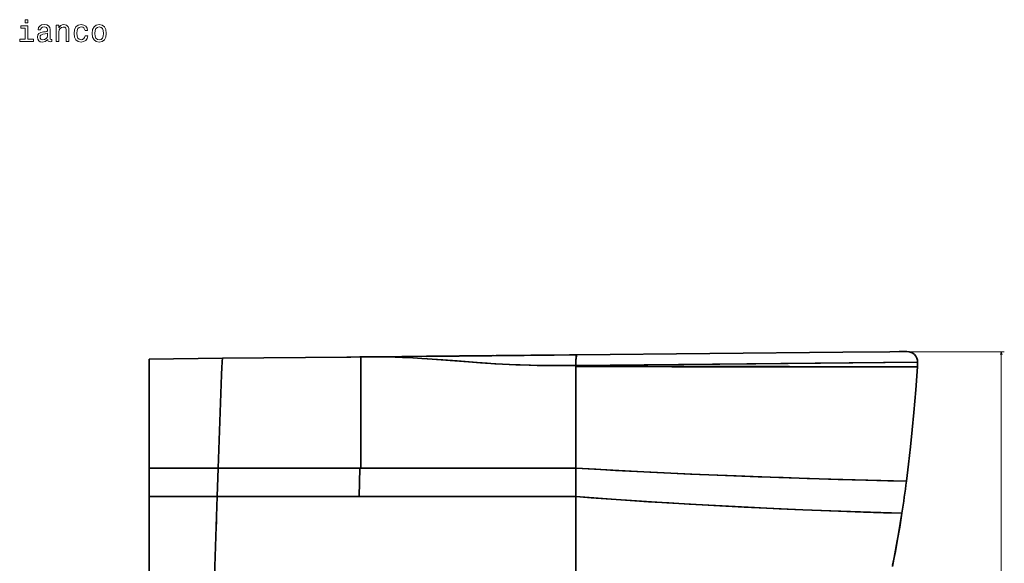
# Model space of a CAD drawing. Extents: x 410 to 1710, y 24 to 1526.
# Tile 7 of 7: x 1057 to 1710, y 1165 to 1526. Entities that reach past the tile are written whole.
import ezdxf

# ---------------------------------------------------------------- set-up
doc = ezdxf.new("R2010")
doc.units = 0

msp = doc.modelspace()

# ---------------------------------------------------------------- linework, layer by layer
at = {"color": 7, "lineweight": 35}
for p, q in [((1191.67, 1301.04), (1142.97, 1300.57)), ((1142.97, 1300.57), (1191.67, 1301.04)), ((1274.08, 1301.85), (1191.67, 1301.04)), ((1191.67, 1301.04), (1274.08, 1301.85)), ((1283.45, 1228.22), (1283.45, 1301.92)), ((1283.45, 1228.22), (1283.45, 1301.92)), ((1327.04, 1302.37), (1294.33, 1302.04)), ((1294.33, 1302.04), (1327.04, 1302.37)), ((1313.24, 1302.24), (1340.08, 1302.5)), ((1313.24, 1302.24), (1340.08, 1302.5)), ((1396.11, 1303.05), (1327.04, 1302.37)), ((1421.71, 1303.3), (1396.11, 1303.05)), ((1396.11, 1303.05), (1421.71, 1303.3)), ((1603.18, 1305.08), (1426.75, 1303.35)), ((1603.18, 1305.08), (1426.75, 1303.35)), ((1634.27, 1305.39), (1603.18, 1305.08)), ((1634.27, 1305.39), (1603.18, 1305.08)), ((1425.99, 1296.35), (1652.66, 1298.5)), ((1191.02, 1290.04), (1188.86, 1228.21)), ((1188.86, 1228.21), (1191.02, 1290.04)), ((1144.4, 1228.21), (1188.86, 1228.21)), ((1188.86, 1228.21), (1144.4, 1228.21)), ((1282.27, 1228.21), (1188.86, 1228.21)), ((1188.86, 1228.21), (1282.27, 1228.21)), ((1345.71, 1228.21), (1286.47, 1228.21)), ((1286.47, 1228.21), (1345.71, 1228.21)), ((1425.94, 1228.21), (1345.71, 1228.21)), ((1345.71, 1228.21), (1425.94, 1228.21)), ((1188.2, 1209.35), (1142.97, 1209.35)), ((1142.97, 1209.35), (1188.2, 1209.35)), ((1142.97, 1209.35), (1142.97, 1030.57)), ((1142.97, 1209.35), (1142.97, 1030.57)), ((1188.2, 1209.35), (1182.57, 1048.02)), ((1182.57, 1048.02), (1188.2, 1209.35)), ((1282.33, 1209.35), (1188.2, 1209.35)), ((1188.2, 1209.35), (1282.33, 1209.35)), ((1425.98, 1209.35), (1282.33, 1209.35)), ((1282.33, 1209.35), (1425.98, 1209.35))]:
    msp.add_line(p, q, dxfattribs=at)
at = {"color": 7, "lineweight": 35, "ltscale": 0.138834}
for p, q in [((1142.97, 1295.01), (1142.97, 1300.57)), ((1142.97, 1300.57), (1142.97, 1295.01))]:
    msp.add_line(p, q, dxfattribs=at)
at = {"color": 7, "lineweight": 35, "ltscale": 0.069791}
msp.add_line((1276.88, 1301.88), (1274.09, 1301.85), dxfattribs=at)
at = {"color": 7, "lineweight": 35, "ltscale": 0.069812}
msp.add_line((1274.09, 1301.85), (1276.88, 1301.88), dxfattribs=at)
at = {"color": 7, "lineweight": 35, "ltscale": 0.147496}
msp.add_line((1282.78, 1301.94), (1276.88, 1301.88), dxfattribs=at)
at = {"color": 7, "lineweight": 35, "ltscale": 0.147425}
msp.add_line((1282.78, 1301.94), (1276.88, 1301.88), dxfattribs=at)
at = {"color": 7, "lineweight": 35, "ltscale": 0.015009}
msp.add_line((1283.45, 1301.95), (1282.85, 1301.94), dxfattribs=at)
at = {"color": 7, "lineweight": 35, "ltscale": 0.015302}
msp.add_line((1283.46, 1301.94), (1282.85, 1301.94), dxfattribs=at)
at = {"color": 7, "lineweight": 35, "ltscale": 0.000643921}
msp.add_line((1283.45, 1301.92), (1283.45, 1301.95), dxfattribs=at)
at = {"color": 7, "lineweight": 35, "ltscale": 0.003641}
msp.add_line((1283.45, 1301.95), (1283.6, 1301.95), dxfattribs=at)
at = {"color": 7, "lineweight": 35, "ltscale": 0.000650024}
msp.add_line((1283.45, 1301.92), (1283.45, 1301.95), dxfattribs=at)
at = {"color": 7, "lineweight": 35, "ltscale": 0.003656}
msp.add_line((1283.45, 1301.95), (1283.6, 1301.95), dxfattribs=at)
at = {"color": 7, "lineweight": 35, "ltscale": 0.253128}
msp.add_line((1283.45, 1290.94), (1283.45, 1301.07), dxfattribs=at)
at = {"color": 7, "lineweight": 35, "ltscale": 0.036159}
msp.add_line((1283.66, 1301.94), (1285.1, 1301.96), dxfattribs=at)
at = {"color": 7, "lineweight": 35, "ltscale": 0.230729}
msp.add_line((1285.1, 1301.96), (1294.33, 1302.04), dxfattribs=at)
at = {"color": 7, "lineweight": 35, "ltscale": 0.14357}
msp.add_line((1294.33, 1302.04), (1288.59, 1301.99), dxfattribs=at)
at = {"color": 7, "lineweight": 35, "ltscale": 0.236245}
msp.add_line((1289.49, 1302), (1298.93, 1302.1), dxfattribs=at)
at = {"color": 7, "lineweight": 35, "ltscale": 0.236254}
msp.add_line((1289.49, 1302), (1298.94, 1302.1), dxfattribs=at)
at = {"color": 7, "lineweight": 35, "ltscale": 0.357579}
msp.add_line((1298.93, 1302.1), (1313.24, 1302.24), dxfattribs=at)
at = {"color": 7, "lineweight": 35, "ltscale": 0.357732}
msp.add_line((1298.94, 1302.1), (1313.24, 1302.24), dxfattribs=at)
at = {"color": 7, "lineweight": 35, "ltscale": 0.040355}
msp.add_line((1336, 1302.46), (1337.62, 1302.48), dxfattribs=at)
at = {"color": 7, "lineweight": 35, "ltscale": 0.007578}
msp.add_line((1336, 1302.46), (1336.3, 1302.46), dxfattribs=at)
at = {"color": 7, "lineweight": 35, "ltscale": 0.02064}
msp.add_line((1342.35, 1302.52), (1343.18, 1302.53), dxfattribs=at)
at = {"color": 7, "lineweight": 35, "ltscale": 0.016209}
msp.add_line((1342.35, 1302.52), (1343, 1302.53), dxfattribs=at)
at = {"color": 7, "lineweight": 35, "ltscale": 0.046661}
msp.add_line((1346.71, 1302.57), (1348.58, 1302.58), dxfattribs=at)
at = {"color": 7, "lineweight": 35, "ltscale": 0.177081}
msp.add_line((1349.06, 1302.59), (1356.14, 1302.66), dxfattribs=at)
at = {"color": 7, "lineweight": 35, "ltscale": 0.154094}
msp.add_line((1356.2, 1302.66), (1362.36, 1302.72), dxfattribs=at)
at = {"color": 7, "lineweight": 35, "ltscale": 0.041085}
msp.add_line((1363.2, 1302.73), (1364.84, 1302.74), dxfattribs=at)
at = {"color": 7, "lineweight": 35, "ltscale": 0.041109}
msp.add_line((1363.2, 1302.73), (1364.84, 1302.74), dxfattribs=at)
at = {"color": 7, "lineweight": 35, "ltscale": 0.115252}
msp.add_line((1366.46, 1302.76), (1371.07, 1302.8), dxfattribs=at)
at = {"color": 7, "lineweight": 35, "ltscale": 0.115225}
msp.add_line((1366.46, 1302.76), (1371.06, 1302.8), dxfattribs=at)
at = {"color": 7, "lineweight": 35, "ltscale": 0.326972}
msp.add_line((1398.44, 1303.07), (1411.52, 1303.2), dxfattribs=at)
at = {"color": 7, "lineweight": 35, "ltscale": 0.219572}
msp.add_line((1398.44, 1303.07), (1407.22, 1303.16), dxfattribs=at)
at = {"color": 7, "lineweight": 35, "ltscale": 0.380731}
msp.add_line((1411.52, 1303.2), (1426.75, 1303.35), dxfattribs=at)
at = {"color": 7, "lineweight": 35, "ltscale": 0.121463}
for p, q in [((1426.57, 1303.35), (1421.71, 1303.3)), ((1421.71, 1303.3), (1426.57, 1303.35))]:
    msp.add_line(p, q, dxfattribs=at)
at = {"color": 7, "lineweight": 35, "ltscale": 0.029231}
msp.add_line((1425.58, 1303.34), (1426.75, 1303.35), dxfattribs=at)
at = {"color": 7, "lineweight": 35, "ltscale": 0.001349}
msp.add_line((1426.62, 1303.35), (1426.57, 1303.35), dxfattribs=at)
at = {"color": 7, "lineweight": 35, "ltscale": 0.001346}
msp.add_line((1426.57, 1303.35), (1426.62, 1303.35), dxfattribs=at)
at = {"color": 7, "lineweight": 35, "ltscale": 0.003134}
msp.add_line((1426.75, 1303.35), (1426.62, 1303.35), dxfattribs=at)
at = {"color": 7, "lineweight": 35, "ltscale": 0.003131}
msp.add_line((1426.62, 1303.35), (1426.75, 1303.35), dxfattribs=at)
at = {"color": 7, "lineweight": 35, "ltscale": 6.7208e-05}
msp.add_line((1426.75, 1303.35), (1426.75, 1303.35), dxfattribs=at)
at = {"color": 7, "lineweight": 35, "ltscale": 6.41595e-05}
msp.add_line((1426.75, 1303.35), (1426.75, 1303.35), dxfattribs=at)
at = {"color": 7, "lineweight": 35, "ltscale": 0.154732}
msp.add_line((1640.46, 1305.45), (1634.27, 1305.39), dxfattribs=at)
msp.add_line((1640.46, 1305.45), (1634.27, 1305.39), dxfattribs=at)
at = {"color": 7, "lineweight": 35, "ltscale": 0.095415}
msp.add_line((1644.28, 1305.49), (1640.46, 1305.45), dxfattribs=at)
at = {"color": 7, "lineweight": 35, "ltscale": 0.095412}
msp.add_line((1644.28, 1305.49), (1640.46, 1305.45), dxfattribs=at)
at = {"color": 7, "lineweight": 35, "ltscale": 0.032887}
msp.add_line((1645.6, 1305.5), (1644.28, 1305.49), dxfattribs=at)
at = {"color": 7, "lineweight": 35, "ltscale": 0.03289}
msp.add_line((1645.6, 1305.5), (1644.28, 1305.49), dxfattribs=at)
at = {"color": 7, "lineweight": 13}
for p, q in [((1646.28, 1305.39), (1710.17, 1305.39)), ((1708.17, 990.53), (1708.17, 1305.39))]:
    msp.add_line(p, q, dxfattribs=at)
at = {"color": 7, "lineweight": 35, "ltscale": 0.31087}
for p, q in [((1142.97, 1282.58), (1142.97, 1295.01)), ((1142.97, 1295.01), (1142.97, 1282.58))]:
    msp.add_line(p, q, dxfattribs=at)
at = {"color": 7, "lineweight": 35, "ltscale": 0.004801}
msp.add_line((1425.99, 1296.35), (1425.8, 1296.35), dxfattribs=at)
msp.add_line((1425.99, 1296.35), (1425.8, 1296.35), dxfattribs=at)
at = {"color": 7, "lineweight": 35, "ltscale": 0.019556}
msp.add_line((1425.99, 1295.57), (1425.99, 1296.35), dxfattribs=at)
at = {"color": 7, "lineweight": 35, "ltscale": 0.019547}
msp.add_line((1425.99, 1295.57), (1425.99, 1296.35), dxfattribs=at)
at = {"color": 7, "lineweight": 35, "ltscale": 0.328101}
msp.add_line((1425.99, 1282.45), (1425.99, 1295.57), dxfattribs=at)
at = {"color": 7, "lineweight": 35, "ltscale": 0.328098}
msp.add_line((1425.99, 1282.45), (1425.99, 1295.57), dxfattribs=at)
at = {"color": 7, "lineweight": 35, "ltscale": 0.076434}
msp.add_line((1652.66, 1295.44), (1652.66, 1298.5), dxfattribs=at)
msp.add_line((1652.66, 1295.44), (1652.66, 1298.5), dxfattribs=at)
at = {"color": 7, "lineweight": 35, "ltscale": 0.000143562}
msp.add_line((1190.91, 1286.83), (1190.91, 1286.83), dxfattribs=at)
at = {"color": 7, "lineweight": 35, "ltscale": 0.414395}
for p, q in [((1142.97, 1266), (1142.97, 1282.58)), ((1142.97, 1282.58), (1142.97, 1266))]:
    msp.add_line(p, q, dxfattribs=at)
at = {"color": 7, "lineweight": 35, "ltscale": 0.342297}
msp.add_line((1425.99, 1268.75), (1425.99, 1282.45), dxfattribs=at)
at = {"color": 7, "lineweight": 35, "ltscale": 0.34231}
msp.add_line((1425.99, 1268.75), (1425.99, 1282.45), dxfattribs=at)
at = {"color": 7, "lineweight": 35, "ltscale": 0.339536}
msp.add_line((1425.99, 1255.17), (1425.99, 1268.75), dxfattribs=at)
at = {"color": 7, "lineweight": 35, "ltscale": 0.339539}
msp.add_line((1425.99, 1255.17), (1425.99, 1268.75), dxfattribs=at)
at = {"color": 7, "lineweight": 35, "ltscale": 0.463766}
for p, q in [((1142.97, 1247.45), (1142.97, 1266)), ((1142.97, 1266), (1142.97, 1247.45))]:
    msp.add_line(p, q, dxfattribs=at)
at = {"color": 7, "lineweight": 35, "ltscale": 0.337454}
msp.add_line((1425.98, 1241.67), (1425.99, 1255.17), dxfattribs=at)
at = {"color": 7, "lineweight": 35, "ltscale": 0.337445}
msp.add_line((1425.98, 1241.67), (1425.99, 1255.17), dxfattribs=at)
at = {"color": 7, "lineweight": 35, "ltscale": 0.480984}
msp.add_line((1142.97, 1228.21), (1142.97, 1247.45), dxfattribs=at)
at = {"color": 7, "lineweight": 35, "ltscale": 0.480978}
msp.add_line((1142.97, 1247.45), (1142.97, 1228.21), dxfattribs=at)
at = {"color": 7, "lineweight": 35, "ltscale": 0.335233}
msp.add_line((1425.98, 1228.26), (1425.98, 1241.67), dxfattribs=at)
at = {"color": 7, "lineweight": 35, "ltscale": 0.335229}
msp.add_line((1425.98, 1228.26), (1425.98, 1241.67), dxfattribs=at)
at = {"color": 7, "lineweight": 35, "ltscale": 0.085663}
for p, q in [((1142.97, 1224.79), (1142.97, 1228.21)), ((1142.97, 1228.21), (1142.97, 1224.79))]:
    msp.add_line(p, q, dxfattribs=at)
at = {"color": 7, "lineweight": 35, "ltscale": 0.035745}
msp.add_line((1142.97, 1228.21), (1144.4, 1228.21), dxfattribs=at)
at = {"color": 7, "lineweight": 35, "ltscale": 0.035742}
msp.add_line((1144.4, 1228.21), (1142.97, 1228.21), dxfattribs=at)
at = {"color": 7, "lineweight": 35, "ltscale": 0.471946}
for p, q in [((1188.86, 1228.21), (1188.2, 1209.35)), ((1188.2, 1209.35), (1188.86, 1228.21))]:
    msp.add_line(p, q, dxfattribs=at)
at = {"color": 7, "lineweight": 35, "ltscale": 0.009625}
for p, q in [((1282.66, 1228.21), (1282.27, 1228.21)), ((1282.27, 1228.21), (1282.66, 1228.21))]:
    msp.add_line(p, q, dxfattribs=at)
at = {"color": 7, "lineweight": 35, "ltscale": 0.47173}
for p, q in [((1282.33, 1209.35), (1282.66, 1228.21)), ((1282.66, 1228.21), (1282.33, 1209.35))]:
    msp.add_line(p, q, dxfattribs=at)
at = {"color": 7, "lineweight": 35, "ltscale": 0.014886}
for p, q in [((1283.26, 1228.21), (1282.66, 1228.21)), ((1282.66, 1228.21), (1283.26, 1228.21))]:
    msp.add_line(p, q, dxfattribs=at)
at = {"color": 7, "lineweight": 35, "ltscale": 0.004874}
for p, q in [((1283.45, 1228.21), (1283.26, 1228.21)), ((1283.26, 1228.21), (1283.45, 1228.21))]:
    msp.add_line(p, q, dxfattribs=at)
at = {"color": 7, "lineweight": 35, "ltscale": 4.57764e-05}
msp.add_line((1283.45, 1228.21), (1283.45, 1228.22), dxfattribs=at)
msp.add_line((1283.45, 1228.21), (1283.45, 1228.22), dxfattribs=at)
at = {"color": 7, "lineweight": 35, "ltscale": 0.075583}
msp.add_line((1286.47, 1228.21), (1283.45, 1228.21), dxfattribs=at)
at = {"color": 7, "lineweight": 35, "ltscale": 0.07558}
msp.add_line((1283.45, 1228.21), (1286.47, 1228.21), dxfattribs=at)
at = {"color": 7, "lineweight": 35, "ltscale": 0.001178}
for p, q in [((1425.98, 1228.21), (1425.94, 1228.21)), ((1425.94, 1228.21), (1425.98, 1228.21))]:
    msp.add_line(p, q, dxfattribs=at)
at = {"color": 7, "lineweight": 35, "ltscale": 0.001288}
msp.add_line((1425.98, 1228.21), (1425.98, 1228.26), dxfattribs=at)
msp.add_line((1425.98, 1228.21), (1425.98, 1228.26), dxfattribs=at)
at = {"color": 7, "lineweight": 35, "ltscale": 0.471658}
for p, q in [((1425.98, 1228.21), (1425.98, 1209.35)), ((1425.98, 1209.35), (1425.98, 1228.21))]:
    msp.add_line(p, q, dxfattribs=at)
at = {"color": 7, "lineweight": 35, "ltscale": 0.400739}
msp.add_line((1142.97, 1225.38), (1142.97, 1209.35), dxfattribs=at)
at = {"color": 7, "lineweight": 35, "ltscale": 0.385992}
for p, q in [((1142.97, 1209.35), (1142.97, 1224.79)), ((1142.97, 1224.79), (1142.97, 1209.35))]:
    msp.add_line(p, q, dxfattribs=at)
at = {"color": 7, "lineweight": 35, "ltscale": 0.099615}
msp.add_line((1187.62, 1192.72), (1187.48, 1188.74), dxfattribs=at)
at = {"color": 7, "lineweight": 13}
for points in [[(1062.56, 1512.63), (1062.56, 1521.61), (1058, 1521.61), (1058, 1520.1), (1060.79, 1520.1), (1060.79, 1512.63), (1057.15, 1512.63), (1057.15, 1511.14), (1066.23, 1511.14), (1066.23, 1512.63)], [(1062.62, 1525.62), (1060.74, 1525.62), (1060.74, 1523.61), (1062.62, 1523.61)], [(1075.71, 1512.55), (1075.71, 1512.49), (1075.81, 1511.81), (1076.12, 1511.32), (1077.39, 1510.94), (1078.38, 1511.1), (1078.38, 1512.47), (1077.95, 1512.41), (1077.39, 1512.67), (1077.29, 1513.48), (1077.29, 1519.09), (1077.04, 1520.52), (1076.34, 1521.53), (1075.11, 1522.13), (1073.37, 1522.36), (1071.68, 1522.11), (1070.43, 1521.43), (1069.64, 1520.36), (1069.38, 1518.95), (1069.38, 1518.83), (1070.97, 1518.83), (1071.11, 1519.67), (1071.56, 1520.28), (1072.28, 1520.64), (1073.31, 1520.78), (1074.3, 1520.68), (1075.01, 1520.38), (1075.43, 1519.86), (1075.57, 1519.13), (1075.49, 1518.28), (1075.17, 1517.86), (1074.36, 1517.66), (1072.85, 1517.5), (1071.11, 1517.13), (1069.88, 1516.49), (1069.16, 1515.48), (1068.94, 1513.98), (1069.14, 1512.65), (1069.76, 1511.67), (1070.77, 1511.04), (1072.16, 1510.82), (1074.04, 1511.24)], [(1081.42, 1511.14), (1083.2, 1511.14), (1083.2, 1517.39), (1083.38, 1518.83), (1083.96, 1519.88), (1084.87, 1520.52), (1086.08, 1520.76), (1087.05, 1520.56), (1087.66, 1520.02), (1087.96, 1519.11), (1088.06, 1517.9), (1088.06, 1511.14), (1089.83, 1511.14), (1089.83, 1518.26), (1089.75, 1519.69), (1089.39, 1520.88), (1088.2, 1521.97), (1086.34, 1522.36), (1085.32, 1522.22), (1084.45, 1521.83), (1083.7, 1521.19), (1083.12, 1520.32), (1083.12, 1521.97), (1081.42, 1521.97)], [(1100.47, 1518.38), (1102.22, 1518.38), (1101.86, 1520), (1100.99, 1521.27), (1099.64, 1522.05), (1097.88, 1522.36), (1095.95, 1521.95), (1094.47, 1520.82), (1093.55, 1518.99), (1093.22, 1516.53), (1093.53, 1514.09), (1094.43, 1512.27), (1095.87, 1511.14), (1097.82, 1510.76), (1099.56, 1511.06), (1100.91, 1511.91), (1101.84, 1513.24), (1102.24, 1515.01), (1100.55, 1515.01), (1100.24, 1513.88), (1099.68, 1513.04), (1098.87, 1512.51), (1097.88, 1512.35), (1096.65, 1512.61), (1095.77, 1513.42), (1095.22, 1514.73), (1095.04, 1516.59), (1095.22, 1518.4), (1095.79, 1519.71), (1096.69, 1520.52), (1097.88, 1520.8), (1098.93, 1520.62), (1099.72, 1520.16), (1100.24, 1519.39)], [(1105.19, 1516.55), (1105.51, 1514.09), (1106.44, 1512.27), (1107.91, 1511.14), (1109.89, 1510.76), (1111.84, 1511.14), (1113.32, 1512.25), (1114.24, 1514.07), (1114.59, 1516.55), (1114.24, 1519.01), (1113.32, 1520.84), (1111.84, 1521.95), (1109.89, 1522.36), (1107.91, 1521.95), (1106.44, 1520.82), (1105.51, 1519.01)], [(1075.51, 1514.93), (1075.27, 1513.88), (1074.62, 1513.08), (1073.66, 1512.55), (1072.47, 1512.37), (1071.7, 1512.47), (1071.15, 1512.79), (1070.81, 1513.36), (1070.71, 1514.15), (1070.79, 1514.85), (1071.11, 1515.36), (1072.4, 1515.92), (1074.04, 1516.16), (1075.51, 1516.65)], [(1107, 1516.57), (1107.18, 1518.38), (1107.75, 1519.69), (1108.66, 1520.5), (1109.89, 1520.78), (1111.1, 1520.5), (1112, 1519.71), (1112.57, 1518.38), (1112.77, 1516.57), (1112.57, 1514.73), (1112, 1513.4), (1111.1, 1512.59), (1109.89, 1512.33), (1108.66, 1512.59), (1107.75, 1513.4), (1107.18, 1514.73)]]:
    msp.add_lwpolyline(points, close=True, dxfattribs=at)
at = {"color": 7, "lineweight": 35}
for points in [[(1191.02, 1290.04), (1191.22, 1295.12), (1191.38, 1298.28), (1191.46, 1299.51), (1191.55, 1300.43), (1191.59, 1300.76), (1191.65, 1301), (1191.66, 1301.03), (1191.67, 1301.04)], [(1191.02, 1290.04), (1191.22, 1295.12), (1191.38, 1298.28), (1191.46, 1299.51), (1191.55, 1300.43), (1191.59, 1300.76), (1191.65, 1301), (1191.66, 1301.03), (1191.67, 1301.04)], [(1323.91, 1300.99), (1315.27, 1301.47), (1311.03, 1301.66), (1306.86, 1301.81), (1300.75, 1301.95), (1293.45, 1302.01), (1286.06, 1301.97), (1283.45, 1301.95)], [(1323.91, 1300.99), (1317.8, 1301.35), (1311.92, 1301.63), (1306.22, 1301.83), (1298.32, 1301.98), (1295.1, 1302), (1288.69, 1301.99), (1285.35, 1301.96), (1283.45, 1301.95)], [(1425.8, 1296.35), (1419.33, 1296.28), (1412.87, 1296.28), (1406.41, 1296.31), (1401.15, 1296.37), (1395.9, 1296.46), (1388.98, 1296.65), (1382.08, 1296.92), (1372.92, 1297.4), (1362.82, 1298.07), (1354.79, 1298.67), (1345.72, 1299.39), (1336.71, 1300.1), (1327.72, 1300.74), (1323.91, 1300.99)], [(1425.8, 1296.35), (1421.28, 1296.31), (1416.77, 1296.29), (1405.83, 1296.32), (1400.39, 1296.38), (1394.97, 1296.48), (1386.12, 1296.73), (1377.34, 1297.12), (1372.26, 1297.41), (1367.2, 1297.74), (1360.51, 1298.22), (1347.31, 1299.26), (1337.72, 1300.02), (1330.77, 1300.53), (1323.91, 1300.99)], [(1426.57, 1303.35), (1422.63, 1303.33), (1401.79, 1303.11), (1396.11, 1303.05)], [(1426.75, 1303.35), (1426.71, 1303.34), (1426.65, 1303.3), (1426.58, 1303.21), (1426.46, 1302.91), (1426.31, 1302.23), (1426.19, 1301.33), (1426.1, 1300.31), (1426, 1298.38), (1425.99, 1296.36)], [(1426.75, 1303.35), (1426.68, 1303.33), (1426.64, 1303.29), (1426.57, 1303.18), (1426.49, 1302.97), (1426.34, 1302.39), (1426.16, 1301.09), (1426.05, 1299.46), (1425.99, 1297.39), (1425.99, 1296.36)], [(1425.99, 1296.35), (1545.33, 1297.48), (1652.66, 1298.5)], [(1652.66, 1295.44), (1651.48, 1280.23), (1650.16, 1265.04), (1649.08, 1253.66), (1647.91, 1242.3), (1646.63, 1230.93), (1645.23, 1219.58)], [(1645.23, 1219.58), (1646.63, 1230.94), (1647.91, 1242.3), (1649.08, 1253.67), (1650.16, 1265.05), (1651.48, 1280.24), (1652.66, 1295.44)], [(1645.23, 1219.58), (1619.67, 1220.21), (1603.11, 1220.67), (1579.34, 1221.39), (1563.5, 1221.92), (1547.01, 1222.5), (1525.27, 1223.33), (1502.92, 1224.26), (1489.04, 1224.88), (1475.02, 1225.54), (1450.56, 1226.79), (1438.28, 1227.48), (1425.98, 1228.21)], [(1425.98, 1228.21), (1439.31, 1227.42), (1452.3, 1226.7), (1475.75, 1225.5), (1502, 1224.3), (1532.27, 1223.05), (1560.53, 1222.02), (1581.02, 1221.34), (1600.05, 1220.76), (1618.23, 1220.25), (1632.84, 1219.87), (1645.23, 1219.58)], [(1425.99, 968.88), (1425.99, 968.89), (1426, 969.25), (1425.99, 971.86), (1425.92, 1019.52), (1425.95, 1084.15), (1425.98, 1209.35)], [(1425.99, 968.88), (1425.99, 968.89), (1426, 968.91), (1425.99, 970.76), (1425.92, 995.67), (1425.93, 1034.29), (1425.98, 1185.1), (1425.98, 1209.35)], [(1425.98, 1209.35), (1436.07, 1208.56), (1446.15, 1207.82), (1466.26, 1206.43), (1486.25, 1205.17), (1501.98, 1204.25), (1517.55, 1203.39), (1537.6, 1202.36), (1557.21, 1201.43), (1576.63, 1200.58), (1595.07, 1199.85), (1621.48, 1198.9), (1642.23, 1198.27)], [(1642.23, 1198.27), (1630.03, 1198.63), (1616.72, 1199.06), (1600.19, 1199.65), (1576.51, 1200.59), (1560.79, 1201.27), (1544.4, 1202.03), (1523.08, 1203.1), (1501.13, 1204.3), (1487.73, 1205.08), (1474.19, 1205.92), (1461.99, 1206.71), (1449.73, 1207.56), (1437.87, 1208.43), (1425.98, 1209.35)], [(1642.23, 1198.27), (1640.78, 1189.11), (1639.21, 1179.97), (1637.64, 1171.47), (1635.96, 1162.99)], [(1636.12, 1163.77), (1637.92, 1172.96), (1639.6, 1182.17), (1641.15, 1191.41), (1642.23, 1198.27)]]:
    msp.add_lwpolyline(points, dxfattribs=at)
at = {"color": 7, "lineweight": 13}
msp.add_lwpolyline([(1708.69, 1303.46), (1708.17, 1305.39), (1707.65, 1303.46)], dxfattribs=at)
at = {"color": 7, "lineweight": 35}
for centre, radius, start, end in [((1279.88, 2471.7), 1169.77, 270.66246, 270.94782), ((1313.38, 1288.16), 14.08, 88.90629, 90.56129), ((1313.38, 1288.16), 14.08, 88.96233, 90.56204), ((6762.79, -548846.38), 550175.58, 90.5588964, 90.5660954), ((1645.66, 1298.5), 7, 0.00002, 90.56205), ((1645.66, 1298.5), 7, 0.00002, 90.56205), ((1870.14, 590989.56), 589694.14, 269.95684436, 269.97887172), ((1870.14, 590989.5), 589694.13, 269.95684436, 269.97887172), ((754.5, 1333.95), 898.05, 351.31045, 352.68368), ((754.5, 1333.95), 898.05, 351.31045, 352.68368)]:
    msp.add_arc(centre, radius, start, end, dxfattribs=at)

doc.saveas('drawing.dxf')
